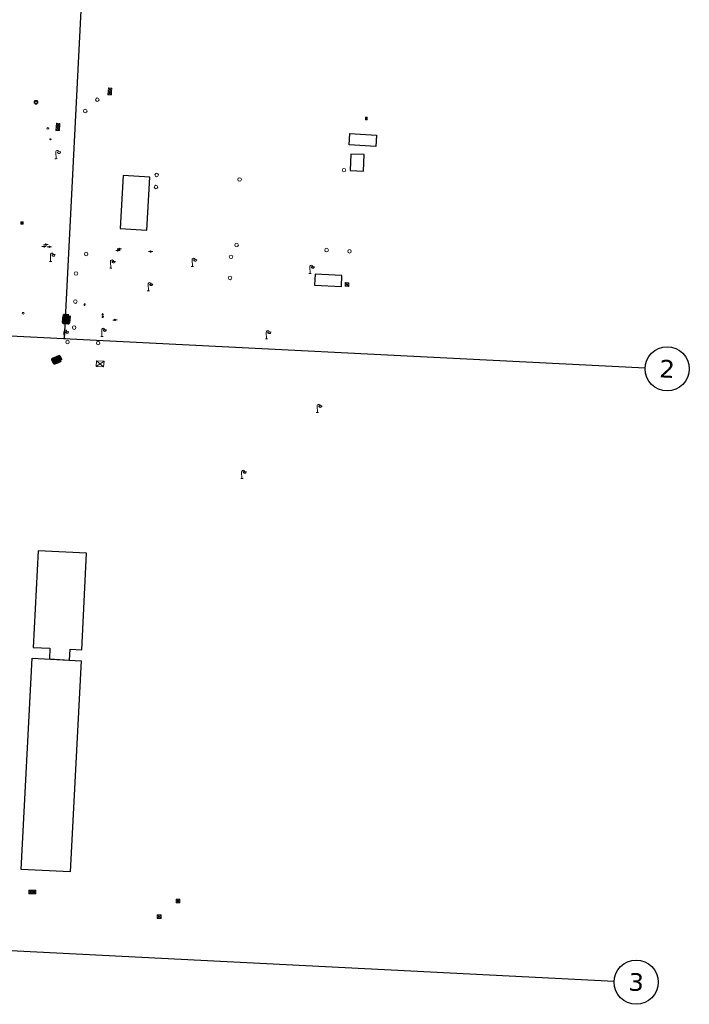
# Model space of a CAD drawing. Header units: millimetres. Extents: x 32690613 to 32694766, y 5342952 to 5344788.
# Tile 24 of 27: x 32692814 to 32692966, y 5344049 to 5344272. Entities that reach past the tile are written whole.
import ezdxf

# ---------------------------------------------------------------- set-up
doc = ezdxf.new("R2010")
doc.units = ezdxf.units.MM
doc.layers.get('Defpoints').update_dxf_attribs({"color": 11})
for name, color, linetype, lineweight in [('Ein-Beleuchtung_Mast', 252, 'Continuous', 18), ('Ent-Entwässerungskasten', 140, 'Continuous', 5), ('Ent-Straßeneinlauf', 150, 'Continuous', 5), ('Ver-Deckel_ELT', 20, 'Continuous', 5), ('Ver-Deckel_FW', 112, 'Continuous', 9), ('Ver-Deckel_Schmutz', 30, 'Continuous', 9), ('Ver-Deckel_Sicker', 150, 'Continuous', 9), ('Ver-Deckel_Unbekannt', 80, 'Continuous', 9), ('Ver-Hydrant_Oberflur', 170, 'Continuous', 13), ('Ver-Hydrant_Unterflur', 140, 'Continuous', 13), ('Ver-Schacht_Unbekannt', 12, 'Continuous', 80), ('Ver-Wasser_Schieber', 5, 'Continuous', 15), ('Ver_Lüftungshaube_FW', 112, 'Continuous', 15)]:
    doc.layers.add(name, color=color, linetype=linetype, lineweight=lineweight)
doc.styles.add('Verdana', font='verdana.ttf')

# ---------------------------------------------------------------- blocks, each defined once
blk = doc.blocks.new('Wasserschieber')
at = {"layer": 'Ver-Hydrant_Unterflur'}
for p, q in [((-0.15, 0), (-0.5, 0)), ((0.15, 0), (0.5, 0))]:
    blk.add_line(p, q, dxfattribs=at).dxf.unprotected_set("ltscale", 0)
blk.add_circle((0, 0), 0.15, dxfattribs=at).dxf.unprotected_set("ltscale", 0)
blk = doc.blocks.new('Oberflurhydrant')
at = {"layer": 'Ver-Hydrant_Oberflur'}
for p, q in [((0, 0.8), (-0.2, 0.48)), ((0, 0.48), (-0.2, 0.48)), ((0, 0.8), (0.2, 0.48)), ((0, 0.15), (0, 0.48)), ((0, 0.48), (0.2, 0.48))]:
    blk.add_line(p, q, dxfattribs=at)
blk.add_circle((0, 0), 0.15, dxfattribs=at)
blk = doc.blocks.new('A$C78070446')
for p, q in [((4470129.58, 5343033.45), (4470100.95, 5342714.26)), ((4469482.47, 5342769.75), (4470232.05, 5342702.5)), ((4469470.04, 5342631.21), (4470219.62, 5342563.96))]:
    blk.add_line(p, q)
for centre in [(4470237.03, 5342702.05), (4470224.6, 5342563.51)]:
    blk.add_circle(centre, 5)
at = {"char_height": 4, "attachment_point": 5, "rotation": 354.86, "line_spacing_factor": 0.252012, "style": 'Verdana'}
for s, insert in [('2', (4470237.03, 5342702.05)), ('3', (4470224.6, 5342563.51))]:
    blk.add_mtext(s, dxfattribs=dict(at, insert=insert))
blk = doc.blocks.new('Lampe')
at = {"layer": 'Ein-Beleuchtung_Mast', "lineweight": 5}
for p, q in [((0, 0), (-0.25, 0)), ((0, 1.5), (0, 0)), ((0, 0), (0.25, 0)), ((0.7, 1.5), (0.3, 1.5)), ((0.7, 1.5), (1.1, 1.5))]:
    blk.add_line(p, q, dxfattribs=at)
at = {"layer": 'Ein-Beleuchtung_Mast', "lineweight": 5, "flags": 128}
for points in [[(0.7, 1.5, 0.414214), (0.35, 1.85, 0.414214), (0, 1.5)], [(0.35, 1.5, 0.414214), (0.7, 1.15, 0.414214), (1.05, 1.5)]]:
    blk.add_lwpolyline(points, format="xyb", dxfattribs=at)
blk = doc.blocks.new('Schieber')
at = {"layer": 'Ver-Wasser_Schieber'}
for points in [[(0.6, 1.4), (0, 1.4), (0, 0.7), (0.6, 0.7)], [(2.6, 0.7), (3.2, 0.7), (3.2, 1.4), (2.6, 1.4)]]:
    blk.add_lwpolyline(points, dxfattribs=at).dxf.unprotected_set("ltscale", 0)
blk.add_circle((1.6, 1), 1.04, dxfattribs=at).dxf.unprotected_set("ltscale", 0)
blk = doc.blocks.new('Straßeneinlauf')
at = {"layer": 'Ent-Straßeneinlauf'}
for p, q in [((0.7, 3.5), (0.7, 0.2)), ((1.5, 3.5), (1.5, 0.2)), ((2.2, 3.5), (2.2, 0.2)), ((3, 3.5), (3, 0.2))]:
    blk.add_line(p, q, dxfattribs=at)
blk.add_lwpolyline([(0, 0), (3.7, 0), (3.7, 3.7), (0, 3.7)], close=True, dxfattribs=at)

msp = doc.modelspace()

# ---------------------------------------------------------------- linework, layer by layer
at = {"layer": 'Defpoints', "transparency": 33554687, "flags": 128}
for points in [[(32692895.21, 5344245.96), (32692895.03, 5344243.4), (32692888.97, 5344243.81), (32692889.14, 5344246.35)], [(32692889.35, 5344241.7), (32692889.2, 5344237.96), (32692892.27, 5344237.87), (32692892.38, 5344241.61)], [(32692837.86, 5344236.87), (32692837.17, 5344224.83), (32692843.22, 5344224.51), (32692843.9, 5344236.5)], [(32692881.33, 5344214.51), (32692881.18, 5344212), (32692887.24, 5344211.7), (32692887.37, 5344214.18)], [(32692817.27, 5344127.55), (32692828.35, 5344126.97), (32692825.88, 5344079.12), (32692814.77, 5344079.7)]]:
    msp.add_lwpolyline(points, close=True, dxfattribs=at).dxf.unprotected_set("ltscale", 0)
at = {"layer": 'Defpoints', "transparency": 33554687}
msp.add_lwpolyline([(32692825.74, 5344127.11), (32692825.86, 5344129.54), (32692828.47, 5344129.41), (32692829.58, 5344151.29), (32692818.59, 5344151.85), (32692817.48, 5344129.97), (32692821.28, 5344129.78), (32692821.16, 5344127.35)], close=True, dxfattribs=at).dxf.unprotected_set("ltscale", 0)
at = {"layer": 'Ent-Entwässerungskasten', "transparency": 33554687}
for p, q in [((32692829.03, 5344207.79), (32692829.01, 5344207.41)), ((32692829.22, 5344207.78), (32692829.01, 5344207.41)), ((32692829.01, 5344207.41), (32692829.2, 5344207.4)), ((32692829.22, 5344207.78), (32692829.03, 5344207.79)), ((32692829.03, 5344207.79), (32692829.2, 5344207.4)), ((32692829.2, 5344207.4), (32692829.22, 5344207.78))]:
    msp.add_line(p, q, dxfattribs=at).dxf.unprotected_set("ltscale", 0)
for points in [[(32692829.01, 5344207.41), (32692829.2, 5344207.4), (32692829.22, 5344207.78), (32692829.03, 5344207.79)], [(32692831.71, 5344193.62), (32692833.44, 5344193.51), (32692833.53, 5344194.78), (32692831.8, 5344194.89)]]:
    msp.add_lwpolyline(points, close=True, dxfattribs=at).dxf.unprotected_set("ltscale", 0)
for points in [[(32692829.22, 5344207.78), (32692829.01, 5344207.41)], [(32692829.03, 5344207.79), (32692829.2, 5344207.4)], [(32692833.53, 5344194.78), (32692831.71, 5344193.62)], [(32692831.8, 5344194.89), (32692833.44, 5344193.51)]]:
    msp.add_lwpolyline(points, dxfattribs=at).dxf.unprotected_set("ltscale", 0)
at = {"layer": 'Ver-Deckel_ELT', "transparency": 33554687, "flags": 128}
for points in [[(32692834.42, 5344255.15), (32692835.2, 5344255.11), (32692835.24, 5344255.89), (32692835.28, 5344256.67), (32692834.5, 5344256.71), (32692834.46, 5344255.93), (32692834.42, 5344255.15), (32692835.24, 5344255.89), (32692835.2, 5344255.11), (32692834.46, 5344255.93), (32692835.24, 5344255.89), (32692834.5, 5344256.71), (32692835.28, 5344256.67), (32692834.46, 5344255.93)], [(32692892.67, 5344249.46), (32692893.07, 5344249.43), (32692893.11, 5344250.03), (32692892.71, 5344250.05), (32692892.67, 5344249.46), (32692893.11, 5344250.03), (32692893.07, 5344249.43), (32692892.71, 5344250.05)], [(32692888.06, 5344211.78), (32692888.91, 5344211.74), (32692888.95, 5344212.58), (32692888.1, 5344212.63), (32692888.06, 5344211.78), (32692888.95, 5344212.58), (32692888.91, 5344211.74), (32692888.1, 5344212.63)], [(32692817.25, 5344074.19), (32692816.5, 5344074.19), (32692816.5, 5344075.01), (32692817.25, 5344075.01), (32692817.25, 5344074.19), (32692816.5, 5344075.01), (32692817.25, 5344075.01), (32692816.5, 5344074.19)], [(32692817.25, 5344075.01), (32692818.07, 5344075.01), (32692818.07, 5344074.19), (32692817.25, 5344074.19), (32692818.07, 5344075.01), (32692818.07, 5344074.19), (32692817.25, 5344075.01)], [(32692849.83, 5344072.98), (32692850.68, 5344072.98), (32692850.68, 5344072.13), (32692849.83, 5344072.13), (32692849.83, 5344072.98), (32692850.68, 5344072.13), (32692850.68, 5344072.98), (32692849.83, 5344072.13)], [(32692845.58, 5344069.44), (32692846.43, 5344069.44), (32692846.43, 5344068.59), (32692845.58, 5344069.44), (32692845.58, 5344068.59), (32692846.43, 5344069.44), (32692846.43, 5344068.59), (32692845.58, 5344068.59)]]:
    msp.add_lwpolyline(points, dxfattribs=at).dxf.unprotected_set("ltscale", 0)
at = {"layer": 'Ver-Deckel_FW', "transparency": 33554687}
for p, q in [((32692823.49, 5344247.84), (32692822.65, 5344247.08)), ((32692822.69, 5344247.88), (32692823.53, 5344248.64)), ((32692822.69, 5344247.88), (32692823.49, 5344247.84)), ((32692823.45, 5344247.04), (32692822.69, 5344247.88)), ((32692822.73, 5344248.68), (32692823.49, 5344247.84))]:
    msp.add_line(p, q, dxfattribs=at).dxf.unprotected_set("ltscale", 0)
msp.add_lwpolyline([(32692822.73, 5344248.68), (32692823.53, 5344248.64), (32692823.45, 5344247.04), (32692822.65, 5344247.08)], close=True, dxfattribs=at).dxf.unprotected_set("ltscale", 0)
at = {"layer": 'Ver-Deckel_Schmutz', "transparency": 33554687}
for centre, radius in [((32692818.13, 5344253.43), 0.42), ((32692818.13, 5344253.43), 0.3), ((32692829.27, 5344251.45), 0.4)]:
    msp.add_circle(centre, radius, dxfattribs=at).dxf.unprotected_set("ltscale", 0)
at = {"layer": 'Ver-Deckel_Sicker', "transparency": 33554687}
for centre in [(32692831.99, 5344254.02), (32692887.83, 5344238.06)]:
    msp.add_circle(centre, 0.4, dxfattribs=at).dxf.unprotected_set("ltscale", 0)
at = {"layer": 'Ver-Deckel_Unbekannt', "transparency": 33554687}
for centre in [(32692845.42, 5344236.97), (32692864.2, 5344235.95), (32692845.27, 5344234.24), (32692863.52, 5344221.1), (32692883.89, 5344219.96), (32692889.08, 5344219.68), (32692829.49, 5344219.07), (32692862.27, 5344218.43), (32692827.19, 5344214.67), (32692862.04, 5344213.66), (32692827.04, 5344208.3), (32692826.77, 5344202.41), (32692825.27, 5344199.13), (32692832.21, 5344198.9)]:
    msp.add_circle(centre, 0.4, dxfattribs=at).dxf.unprotected_set("ltscale", 0)
at = {"layer": 'Ver-Schacht_Unbekannt', "transparency": 33554687}
for points in [[(32692825.52, 5344205.1), (32692825.39, 5344203.47), (32692824.46, 5344203.55), (32692824.59, 5344205.17)], [(32692823.75, 5344195), (32692822.32, 5344194.39), (32692821.97, 5344195.21), (32692823.4, 5344195.82)]]:
    msp.add_lwpolyline(points, close=True, dxfattribs=at).dxf.unprotected_set("ltscale", 0)
for points in [[(32692824.46, 5344203.55), (32692825.46, 5344204.28), (32692824.59, 5344205.17)], [(32692825.39, 5344203.47), (32692824.53, 5344204.36), (32692825.52, 5344205.1)], [(32692825.46, 5344204.28), (32692824.53, 5344204.36)], [(32692821.97, 5344195.21), (32692823.03, 5344194.69), (32692823.4, 5344195.82)], [(32692822.32, 5344194.39), (32692822.68, 5344195.51), (32692823.75, 5344195)], [(32692823.03, 5344194.69), (32692822.68, 5344195.51)]]:
    msp.add_lwpolyline(points, dxfattribs=at).dxf.unprotected_set("ltscale", 0)
at = {"layer": 'Ver_Lüftungshaube_FW', "transparency": 33554687}
for centre in [(32692820.8, 5344247.53), (32692815.22, 5344205.65)]:
    msp.add_circle(centre, 0.2, dxfattribs=at).dxf.unprotected_set("ltscale", 0)

# ---------------------------------------------------------------- block references
at = {"layer": 'Defpoints', "transparency": 33554687, "rotation": 2.237485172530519}
msp.add_blockref('A$C78070446', (28434719.52, -168960.66), dxfattribs=at).dxf.unprotected_set("ltscale", 0)
at = {"layer": 'Ein-Beleuchtung_Mast', "transparency": 33554687, "rotation": 2.237485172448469}
for p in [(32692822.67, 5344240.66), (32692821.44, 5344217.4), (32692835.05, 5344215.86), (32692835.05, 5344215.86), (32692853.52, 5344216.25), (32692880.14, 5344214.66), (32692843.55, 5344210.73), (32692833.05, 5344200.38), (32692833.05, 5344200.38), (32692824.52, 5344199.95), (32692824.52, 5344199.95), (32692870.3, 5344199.87), (32692881.81, 5344183.16), (32692864.73, 5344168.23)]:
    msp.add_blockref('Lampe', p, dxfattribs=at).dxf.unprotected_set("ltscale", 0)
at = {"layer": 'Ent-Straßeneinlauf', "transparency": 33554687, "xscale": 0.1333, "yscale": 0.1333, "zscale": 0.1333, "rotation": 267.21974548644}
msp.add_blockref('Straßeneinlauf', (32692814.73, 5344226.35), dxfattribs=at).dxf.unprotected_set("ltscale", 0)
at = {"layer": 'Ver-Hydrant_Oberflur', "transparency": 33554687, "rotation": 2.237485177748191}
msp.add_blockref('Oberflurhydrant', (32692833.23, 5344204.82), dxfattribs=at).dxf.unprotected_set("ltscale", 0)
msp.add_blockref('Oberflurhydrant', (32692833.23, 5344204.82), dxfattribs=at).dxf.unprotected_set("ltscale", 0)
at = {"layer": 'Ver-Hydrant_Unterflur', "transparency": 33554687, "rotation": 2.237485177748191}
for p in [(32692819.96, 5344220.78), (32692819.96, 5344220.78), (32692820.36, 5344221.2), (32692820.36, 5344221.2), (32692821.16, 5344220.7), (32692821.16, 5344220.7), (32692836.68, 5344219.88), (32692836.68, 5344219.88), (32692837, 5344220.23), (32692837, 5344220.23), (32692844.06, 5344219.63), (32692844.06, 5344219.63), (32692835.99, 5344204.13), (32692835.99, 5344204.13)]:
    msp.add_blockref('Wasserschieber', p, dxfattribs=at).dxf.unprotected_set("ltscale", 0)
at = {"layer": 'Ver-Wasser_Schieber', "transparency": 33554687, "xscale": 0.09863523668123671, "yscale": 0.09863523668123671, "zscale": 0.09863523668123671, "rotation": 357.2050206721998}
msp.add_blockref('Schieber', (32692821.23, 5344244.97), dxfattribs=at).dxf.unprotected_set("ltscale", 0)

doc.saveas('drawing.dxf')
